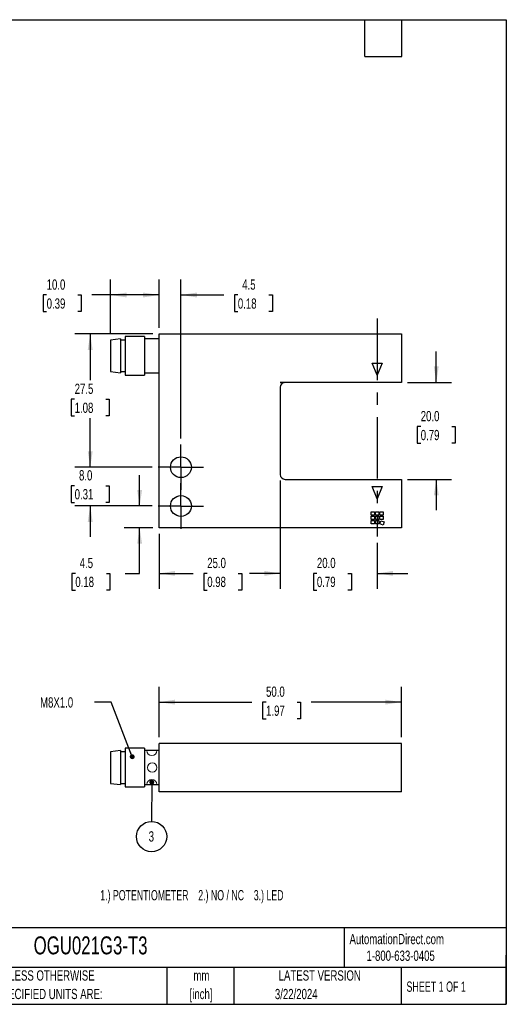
# Model space of a CAD drawing. Header units: millimetres. Extents: x 6 to 273, y 6 to 210.
# Tile 2 of 2: x 173 to 273, y 6 to 210. Entities that reach past the tile are written whole.
import ezdxf

# ---------------------------------------------------------------- set-up
doc = ezdxf.new("R2010")
doc.units = ezdxf.units.MM
doc.linetypes.add('CENTERX2', pattern=[20.32, 12.7, -2.54, 2.54, -2.54])
doc.layers.add('CENTER', color=40, linetype='CENTERX2')
doc.layers.add('DIMENSIONS', color=140, linetype='Continuous', lineweight=25)
doc.layers.add('TEXT', color=140, linetype='Continuous', lineweight=25)
doc.styles.add('SLDTEXTSTYLE1', font='TXT', dxfattribs={"width": 0.7})
doc.styles.add('SLDTEXTSTYLE2', font='TXT', dxfattribs={"width": 0.639535})
doc.styles.add('SLDTEXTSTYLE4', font='TXT', dxfattribs={"width": 0.65})
doc.dimstyles.new('SLDDIMSTYLE0', dxfattribs={"dimtxt": 2.158008, "dimasz": 3.302, "dimexe": 0, "dimexo": 0.0625, "dimgap": 0.539502, "dimtad": 0, "dimtih": 1, "dimtoh": 1, "dimrnd": 1e-09, "dimzin": 4, "dimdsep": 46, "dimtxsty": 'SLDTEXTSTYLE1', "dimsah": 1, "dimcen": 0.09, "dimadec": 0, "dimazin": 1, "dimtfac": 1, "dimtmove": 0, "dimatfit": 0, "dimfxl": 0, "dimfrac": 2, "dimtolj": 1, "dimtzin": 12, "dimarcsym": 0})
doc.dimstyles.new('SLDDIMSTYLE1', dxfattribs={"dimtxt": 2.158008, "dimasz": 3.302, "dimexe": 0, "dimexo": 0.0625, "dimgap": 0.539502, "dimtad": 0, "dimtih": 1, "dimtoh": 1, "dimrnd": 1e-09, "dimzin": 4, "dimdsep": 46, "dimtxsty": 'SLDTEXTSTYLE1', "dimsah": 1, "dimcen": 0.09, "dimadec": 0, "dimazin": 1, "dimtfac": 1, "dimtofl": 0, "dimtmove": 0, "dimatfit": 3, "dimfxl": 0, "dimfrac": 2, "dimtolj": 1, "dimtzin": 12, "dimarcsym": 0})
doc.dimstyles.new('SLDDIMSTYLE2', dxfattribs={"dimtxt": 2.158008, "dimasz": 3.302, "dimexe": 0, "dimexo": 0.0625, "dimgap": 0.539502, "dimtad": 0, "dimtih": 1, "dimtoh": 1, "dimrnd": 1e-09, "dimzin": 12, "dimdsep": 46, "dimtxsty": 'SLDTEXTSTYLE1', "dimsah": 1, "dimcen": 0.09, "dimadec": 0, "dimazin": 3, "dimtfac": 1, "dimtmove": 0, "dimatfit": 0, "dimfxl": 0, "dimfrac": 2, "dimtolj": 1, "dimtzin": 12, "dimarcsym": 0})
doc.dimstyles.new('SLDDIMSTYLE3', dxfattribs={"dimtxt": 2.158008, "dimasz": 3.302, "dimexe": 0, "dimexo": 0.0625, "dimgap": 0.539502, "dimtad": 0, "dimtih": 1, "dimtoh": 1, "dimrnd": 1e-09, "dimzin": 12, "dimdsep": 46, "dimtxsty": 'SLDTEXTSTYLE1', "dimsah": 1, "dimcen": 0.09, "dimadec": 0, "dimazin": 3, "dimtfac": 1, "dimtofl": 0, "dimtmove": 0, "dimatfit": 3, "dimfxl": 0, "dimfrac": 2, "dimtolj": 1, "dimtzin": 12, "dimarcsym": 0})
doc.dimstyles.new('SLDDIMSTYLE4', dxfattribs={"dimtxt": 0.18, "dimasz": 1.016, "dimexe": 0, "dimexo": 0.0625, "dimgap": 0, "dimtad": 0, "dimtih": 1, "dimtoh": 1, "dimdec": 0, "dimrnd": 1e-09, "dimzin": 0, "dimdsep": 46, "dimtxsty": 'Standard', "dimblk1": 'DOT', "dimblk2": 'DOT', "dimsah": 1, "dimcen": 0.09, "dimadec": 0, "dimazin": 0, "dimtfac": 1.016, "dimtdec": 0, "dimtofl": 0, "dimtmove": 0, "dimatfit": 3, "dimldrblk": 'DOT', "dimfxl": 0, "dimfrac": 2, "dimtolj": 1, "dimtzin": 0, "dimarcsym": 0})

# ---------------------------------------------------------------- blocks, each defined once
blk = doc.blocks.new('_D')
at = {"layer": 'DIMENSIONS'}
for p, q in [((226.4, 114.42), (226.4, 92.11)), ((246.4, 101.61), (246.4, 92.11)), ((226.4, 95.28), (220.05, 95.28)), ((233.96, 95.28), (233.23, 95.28)), ((233.23, 95.28), (233.23, 91.85)), ((240.37, 95.28), (241.1, 95.28)), ((241.1, 95.28), (241.1, 91.85)), ((246.4, 95.28), (252.75, 95.28)), ((233.23, 91.85), (233.96, 91.85)), ((241.1, 91.85), (240.37, 91.85))]:
    blk.add_line(p, q, dxfattribs=at)
for points in [[(226.4, 95.28), (223.1, 95.79), (223.1, 94.77)], [(246.4, 95.28), (249.7, 94.77), (249.7, 95.79)]]:
    blk.add_solid(points, dxfattribs=at)
at = {"layer": 'DIMENSIONS', "char_height": 2.117, "attachment_point": 1, "style": 'SLDTEXTSTYLE1'}
for s, insert in [('20.0', (233.96, 98.49)), ('0.79', (233.96, 94.58))]:
    blk.add_mtext(s, dxfattribs=dict(at, insert=insert))
blk = doc.blocks.new('_D_1')
at = {"layer": 'DIMENSIONS'}
for p, q in [((191.4, 144.71), (191.4, 155.91)), ((201.4, 145.96), (201.4, 155.91)), ((178.19, 152.74), (177.47, 152.74)), ((177.47, 152.74), (177.47, 149.31)), ((184.61, 152.74), (185.33, 152.74)), ((185.33, 152.74), (185.33, 149.31)), ((191.4, 152.74), (187.53, 152.74)), ((201.4, 152.74), (191.4, 152.74)), ((177.47, 149.31), (178.19, 149.31)), ((185.33, 149.31), (184.61, 149.31))]:
    blk.add_line(p, q, dxfattribs=at)
for points in [[(191.4, 152.74), (194.7, 152.23), (194.7, 153.24)], [(201.4, 152.74), (198.1, 153.24), (198.1, 152.23)]]:
    blk.add_solid(points, dxfattribs=at)
at = {"layer": 'DIMENSIONS', "char_height": 2.117, "attachment_point": 1, "style": 'SLDTEXTSTYLE1'}
for s, insert in [('10.0', (178.19, 155.95)), ('0.39', (178.19, 152.03))]:
    blk.add_mtext(s, dxfattribs=dict(at, insert=insert))
blk = doc.blocks.new('_D_2')
at = {"layer": 'DIMENSIONS'}
for p, q in [((201.4, 145.96), (201.4, 155.91)), ((205.9, 123.15), (205.9, 155.91)), ((201.4, 152.74), (195.05, 152.74)), ((205.9, 152.74), (214.73, 152.74)), ((217.65, 152.74), (216.93, 152.74)), ((216.93, 152.74), (216.93, 149.31)), ((224.06, 152.74), (224.79, 152.74)), ((224.79, 152.74), (224.79, 149.31)), ((216.93, 149.31), (217.65, 149.31)), ((224.79, 149.31), (224.06, 149.31))]:
    blk.add_line(p, q, dxfattribs=at)
for points in [[(201.4, 152.74), (198.1, 153.24), (198.1, 152.23)], [(205.9, 152.74), (209.2, 152.23), (209.2, 153.24)]]:
    blk.add_solid(points, dxfattribs=at)
at = {"layer": 'DIMENSIONS', "char_height": 2.117, "attachment_point": 1, "style": 'SLDTEXTSTYLE1'}
for s, insert in [('4.5', (218.55, 155.95)), ('0.18', (217.65, 152.03))]:
    blk.add_mtext(s, dxfattribs=dict(at, insert=insert))
blk = doc.blocks.new('_D_3')
at = {"layer": 'DIMENSIONS'}
for p, q in [((187.18, 117.19), (187.18, 123.54)), ((199.94, 117.19), (184, 117.19)), ((183.97, 113.37), (183.25, 113.37)), ((183.25, 113.37), (183.25, 109.94)), ((190.38, 113.37), (191.11, 113.37)), ((191.11, 113.37), (191.11, 109.94)), ((183.25, 109.94), (183.97, 109.94)), ((191.11, 109.94), (190.38, 109.94)), ((199.94, 109.19), (184, 109.19)), ((187.18, 109.19), (187.18, 102.84))]:
    blk.add_line(p, q, dxfattribs=at)
for points in [[(187.18, 117.19), (187.69, 120.49), (186.67, 120.49)], [(187.18, 109.19), (186.67, 105.89), (187.69, 105.89)]]:
    blk.add_solid(points, dxfattribs=at)
at = {"layer": 'DIMENSIONS', "char_height": 2.117, "attachment_point": 1, "style": 'SLDTEXTSTYLE1'}
for s, insert in [('8.0', (184.87, 116.58)), ('0.31', (183.97, 112.67))]:
    blk.add_mtext(s, dxfattribs=dict(at, insert=insert))
blk = doc.blocks.new('_D_4')
at = {"layer": 'DIMENSIONS'}
for p, q in [((197.38, 109.19), (197.38, 115.54)), ((199.94, 109.19), (194.2, 109.19)), ((200.13, 104.69), (194.2, 104.69)), ((197.38, 95.28), (197.38, 104.69)), ((184.11, 95.28), (183.38, 95.28)), ((183.38, 95.28), (183.38, 91.85)), ((190.52, 95.28), (191.25, 95.28)), ((191.25, 95.28), (191.25, 91.85)), ((194.41, 95.28), (197.38, 95.28)), ((183.38, 91.85), (184.11, 91.85)), ((191.25, 91.85), (190.52, 91.85))]:
    blk.add_line(p, q, dxfattribs=at)
for points in [[(197.38, 109.19), (197.89, 112.49), (196.87, 112.49)], [(197.38, 104.69), (196.87, 101.39), (197.89, 101.39)]]:
    blk.add_solid(points, dxfattribs=at)
at = {"layer": 'DIMENSIONS', "char_height": 2.117, "attachment_point": 1, "style": 'SLDTEXTSTYLE1'}
for s, insert in [('4.5', (185.01, 98.49)), ('0.18', (184.11, 94.58))]:
    blk.add_mtext(s, dxfattribs=dict(at, insert=insert))
blk = doc.blocks.new('_D_5')
at = {"layer": 'DIMENSIONS'}
for p, q in [((226.4, 114.42), (226.4, 92.11)), ((201.4, 103.42), (201.4, 92.11)), ((201.4, 95.28), (208.41, 95.28)), ((211.33, 95.28), (210.6, 95.28)), ((210.6, 95.28), (210.6, 91.85)), ((217.74, 95.28), (218.47, 95.28)), ((218.47, 95.28), (218.47, 91.85)), ((226.4, 95.28), (220.67, 95.28)), ((210.6, 91.85), (211.33, 91.85)), ((218.47, 91.85), (217.74, 91.85))]:
    blk.add_line(p, q, dxfattribs=at)
for points in [[(201.4, 95.28), (204.7, 94.77), (204.7, 95.79)], [(226.4, 95.28), (223.1, 95.79), (223.1, 94.77)]]:
    blk.add_solid(points, dxfattribs=at)
at = {"layer": 'DIMENSIONS', "char_height": 2.117, "attachment_point": 1, "style": 'SLDTEXTSTYLE1'}
for s, insert in [('25.0', (211.33, 98.49)), ('0.98', (211.33, 94.58))]:
    blk.add_mtext(s, dxfattribs=dict(at, insert=insert))
blk = doc.blocks.new('_D_6')
at = {"layer": 'DIMENSIONS'}
for p, q in [((200.13, 144.69), (184, 144.69)), ((187.18, 144.69), (187.18, 135.14)), ((183.97, 131.23), (183.25, 131.23)), ((183.25, 131.23), (183.25, 127.8)), ((190.38, 131.23), (191.11, 131.23)), ((191.11, 131.23), (191.11, 127.8)), ((183.25, 127.8), (183.97, 127.8)), ((187.18, 117.19), (187.18, 127.31)), ((191.11, 127.8), (190.38, 127.8)), ((199.94, 117.19), (184, 117.19))]:
    blk.add_line(p, q, dxfattribs=at)
for points in [[(187.18, 144.69), (186.67, 141.39), (187.69, 141.39)], [(187.18, 117.19), (187.69, 120.49), (186.67, 120.49)]]:
    blk.add_solid(points, dxfattribs=at)
at = {"layer": 'DIMENSIONS', "char_height": 2.117, "attachment_point": 1, "style": 'SLDTEXTSTYLE1'}
for s, insert in [('27.5', (183.97, 134.44)), ('1.08', (183.97, 130.52))]:
    blk.add_mtext(s, dxfattribs=dict(at, insert=insert))
blk = doc.blocks.new('_D_7')
at = {"layer": 'DIMENSIONS'}
for p, q in [((258.6, 134.69), (258.6, 141.04)), ((252.67, 134.69), (261.77, 134.69)), ((255.39, 125.59), (254.67, 125.59)), ((254.67, 125.59), (254.67, 122.16)), ((261.8, 125.59), (262.53, 125.59)), ((262.53, 125.59), (262.53, 122.16)), ((254.67, 122.16), (255.39, 122.16)), ((262.53, 122.16), (261.8, 122.16)), ((252.67, 114.69), (261.77, 114.69)), ((258.6, 114.69), (258.6, 108.34))]:
    blk.add_line(p, q, dxfattribs=at)
for points in [[(258.6, 134.69), (259.11, 137.99), (258.09, 137.99)], [(258.6, 114.69), (258.09, 111.39), (259.11, 111.39)]]:
    blk.add_solid(points, dxfattribs=at)
at = {"layer": 'DIMENSIONS', "char_height": 2.117, "attachment_point": 1, "style": 'SLDTEXTSTYLE1'}
for s, insert in [('20.0', (255.39, 128.8)), ('0.79', (255.39, 124.89))]:
    blk.add_mtext(s, dxfattribs=dict(at, insert=insert))
blk = doc.blocks.new('SW_CENTERMARKSYMBOL_0')
at = {"layer": 'CENTER', "color": 0}
for p, q in [((0, 2.54), (0, 4.69)), ((0, 0), (0, 2.54)), ((-2.54, 0), (-4.69, 0)), ((0, 0), (-2.54, 0)), ((0, 0), (0, -2.54)), ((0, 0), (2.54, 0)), ((2.54, 0), (4.69, 0)), ((0, -2.54), (0, -4.69))]:
    blk.add_line(p, q, dxfattribs=at)
blk = doc.blocks.new('SW_CENTERMARKSYMBOL_1')
at = {"layer": 'CENTER', "color": 0}
for p, q in [((0, 2.54), (0, 4.69)), ((0, 0), (0, 2.54)), ((-2.54, 0), (-4.69, 0)), ((0, 0), (-2.54, 0)), ((0, 0), (0, -2.54)), ((0, 0), (2.54, 0)), ((2.54, 0), (4.69, 0)), ((0, -2.54), (0, -4.69))]:
    blk.add_line(p, q, dxfattribs=at)
blk = doc.blocks.new('_D_8')
at = {"layer": 'DIMENSIONS'}
for p, q in [((201.4, 61.47), (201.4, 71.89)), ((251.4, 61.47), (251.4, 71.89)), ((201.4, 68.71), (220.55, 68.71)), ((223.47, 68.71), (222.75, 68.71)), ((222.75, 68.71), (222.75, 65.28)), ((229.89, 68.71), (230.61, 68.71)), ((230.61, 68.71), (230.61, 65.28)), ((251.4, 68.71), (232.81, 68.71)), ((222.75, 65.28), (223.47, 65.28)), ((230.61, 65.28), (229.89, 65.28))]:
    blk.add_line(p, q, dxfattribs=at)
for points in [[(201.4, 68.71), (204.7, 68.21), (204.7, 69.22)], [(251.4, 68.71), (248.1, 69.22), (248.1, 68.21)]]:
    blk.add_solid(points, dxfattribs=at)
at = {"layer": 'DIMENSIONS', "char_height": 2.117, "attachment_point": 1, "style": 'SLDTEXTSTYLE1'}
for s, insert in [('50.0', (223.47, 71.93)), ('1.97', (223.47, 68.01))]:
    blk.add_mtext(s, dxfattribs=dict(at, insert=insert))
blk = doc.blocks.new('_Dot')
at = {"color": 0, "linetype": 'ByBlock', "lineweight": -2}
blk.add_line((-0.5, 0), (-1, 0), dxfattribs=at)
at = {"color": 0, "linetype": 'ByBlock', "const_width": 0.5}
blk.add_lwpolyline([(-0.25, 0, 1), (0.25, 0, 1)], format="xyb", close=True, dxfattribs=at)
blk = doc.blocks.new('SW_NOTE_0_10')
at = {"layer": 'DIMENSIONS', "color": 0}
blk.add_circle((-0.01, -3.12), 3.12, dxfattribs=at)
at = {"layer": 'DIMENSIONS', "color": 0, "insert": (-0.05, -2.03), "char_height": 2.12, "attachment_point": 2, "style": 'SLDTEXTSTYLE1'}
blk.add_mtext('3', dxfattribs=at)

msp = doc.modelspace()

# ---------------------------------------------------------------- linework, layer by layer
for p, q in [((201.4, 144.688), (251.4, 144.688)), ((201.4, 104.688), (201.4, 144.688)), ((251.4, 144.688), (251.4, 134.688)), ((193.4, 143.688), (191.4, 143.438)), ((191.4, 143.438), (191.4, 136.938)), ((193.4, 143.688), (193.4, 136.688)), ((194.4, 143.438), (193.4, 143.438)), ((198.4, 144.188), (194.4, 144.188)), ((194.4, 144.188), (194.4, 136.188)), ((198.4, 144.188), (198.4, 136.188)), ((201.4, 143.688), (198.4, 143.688)), ((246.4, 136.188), (245.4, 138.688)), ((245.4, 138.688), (247.4, 138.688)), ((247.4, 138.688), (246.4, 136.188)), ((191.4, 136.938), (193.4, 136.688)), ((193.4, 136.938), (194.4, 136.938)), ((194.4, 136.188), (198.4, 136.188)), ((198.4, 136.688), (201.4, 136.688)), ((226.4, 134.668), (227.201, 134.668)), ((251.4, 134.688), (226.599, 134.688)), ((226.4, 133.688), (226.4, 115.688)), ((227.4, 114.688), (251.4, 114.688)), ((251.4, 114.688), (251.4, 104.688)), ((245.4, 113.188), (247.4, 113.188)), ((246.4, 110.688), (245.4, 113.188)), ((247.4, 113.188), (246.4, 110.688)), ((245.15, 107.988), (245.85, 107.988)), ((245.15, 107.288), (245.15, 107.988)), ((245.85, 107.988), (245.85, 107.288)), ((246.05, 107.988), (246.75, 107.988)), ((246.05, 107.288), (246.05, 107.988)), ((246.75, 107.988), (246.75, 107.288)), ((246.95, 107.988), (247.65, 107.988)), ((246.95, 107.288), (246.95, 107.988)), ((247.65, 107.988), (247.65, 107.288)), ((245.85, 107.288), (245.15, 107.288)), ((245.15, 107.088), (245.85, 107.088)), ((245.15, 106.388), (245.15, 107.088)), ((245.85, 106.388), (245.15, 106.388)), ((245.15, 106.188), (245.85, 106.188)), ((245.15, 105.488), (245.15, 106.188)), ((245.85, 107.088), (245.85, 106.388)), ((245.85, 106.188), (245.85, 105.488)), ((246.75, 107.288), (246.05, 107.288)), ((246.05, 107.088), (246.75, 107.088)), ((246.05, 106.388), (246.05, 107.088)), ((246.75, 106.388), (246.05, 106.388)), ((246.05, 106.188), (246.75, 106.188)), ((246.05, 105.488), (246.05, 106.188)), ((246.75, 107.088), (246.75, 106.388)), ((246.75, 106.188), (246.75, 105.488)), ((247.65, 107.288), (246.95, 107.288)), ((246.95, 107.088), (247.65, 107.088)), ((246.95, 106.388), (246.95, 107.088)), ((247.65, 106.388), (246.95, 106.388)), ((246.95, 105.488), (247.189, 106.146)), ((247.189, 106.146), (247.847, 105.906)), ((247.847, 105.906), (247.607, 105.249)), ((247.65, 107.088), (247.65, 106.388)), ((251.4, 104.688), (201.4, 104.688)), ((245.85, 105.488), (245.15, 105.488)), ((246.75, 105.488), (246.05, 105.488)), ((247.607, 105.249), (246.95, 105.488)), ((198.4, 59.203), (194.4, 59.203)), ((194.4, 59.203), (194.4, 51.203)), ((198.4, 59.203), (198.4, 51.203)), ((201.4, 50.203), (201.4, 60.203)), ((251.4, 60.203), (201.4, 60.203)), ((251.4, 50.203), (251.4, 60.203)), ((193.4, 58.703), (191.4, 58.453)), ((191.4, 58.453), (191.4, 51.953)), ((193.4, 58.703), (193.4, 51.703)), ((194.4, 58.453), (193.4, 58.453)), ((201.4, 58.703), (198.4, 58.703)), ((191.4, 51.953), (193.4, 51.703)), ((193.4, 51.953), (194.4, 51.953)), ((194.4, 51.203), (198.4, 51.203)), ((198.4, 51.703), (201.4, 51.703)), ((251.4, 50.203), (201.4, 50.203))]:
    msp.add_line(p, q)
at = {"color": 7, "linetype": 'Continuous', "lineweight": 18}
msp.add_line((198.871, 58.703), (200.928, 58.703), dxfattribs=at)
at = {"color": 179, "linetype": 'Continuous', "lineweight": 18}
msp.add_line((198.871, 51.703), (200.928, 51.703), dxfattribs=at)
for centre in [(205.9, 117.188), (205.9, 109.188)]:
    msp.add_circle(centre, 2.15)
msp.add_circle((199.976, 55.203), 0.953, dxfattribs=at)
for centre, start, end in [((226.599, 133.688), 90, 101.47834), ((227.4, 133.688), 101.47834, 180), ((227.4, 133.688), 90, 101.47834), ((227.4, 115.688), 180, 270)]:
    msp.add_arc(centre, 1, start, end)
at = {"color": 7, "linetype": 'Continuous', "lineweight": 18}
msp.add_arc((199.9, 58.703), 1.029, 180, 360, dxfattribs=at)
at = {"color": 179, "linetype": 'Continuous', "lineweight": 18}
msp.add_arc((199.9, 51.703), 1.029, 0, 180, dxfattribs=at)
at = {"layer": 'CENTER'}
msp.add_line((246.4, 147.858), (246.4, 102.881), dxfattribs=at)
at = {"layer": 'TEXT'}
for p, q in [((6.35, 209.55), (273.05, 209.55)), ((243.84, 201.93), (243.84, 209.55)), ((251.46, 201.93), (251.46, 209.55)), ((273.05, 209.55), (273.05, 6.35)), ((243.84, 201.93), (251.46, 201.93)), ((273.05, 22.126), (6.35, 22.126)), ((239.575, 22.126), (239.575, 13.97)), ((273.05, 6.35), (273.05, 16.51)), ((273.05, 13.97), (6.35, 13.97)), ((203.024, 13.97), (203.024, 6.35)), ((216.812, 13.97), (216.812, 6.35)), ((251.349, 13.97), (251.349, 6.35)), ((6.35, 6.35), (273.05, 6.35))]:
    msp.add_line(p, q, dxfattribs=at)

# ---------------------------------------------------------------- block references
at = {"layer": 'CENTER'}
for name, p in [('SW_CENTERMARKSYMBOL_0', (205.9, 117.188)), ('SW_CENTERMARKSYMBOL_1', (205.9, 109.188))]:
    msp.add_blockref(name, p, dxfattribs=at)
at = {"layer": 'DIMENSIONS'}
msp.add_blockref('SW_NOTE_0_10', (199.848, 44.09), dxfattribs=at)

# ---------------------------------------------------------------- texts
at = {"color": 179, "linetype": 'Continuous', "lineweight": 18, "char_height": 2.11667, "attachment_point": 1, "style": 'SLDTEXTSTYLE1'}
for s, insert in [('AutomationDirect.com', (240.695, 20.877)), ('1-800-633-0405', (244.192, 17.437))]:
    msp.add_mtext(s, dxfattribs=dict(at, insert=insert))
at = {"layer": 'DIMENSIONS', "attachment_point": 1}
for s, insert, char_height, style in [('M8X1.0', (176.829, 69.711), 2.1167, 'SLDTEXTSTYLE1'), ('1.) POTENTIOMETER    2.) NO / NC    3.) LED', (189.259, 29.93), 2.11667, 'SLDTEXTSTYLE2')]:
    msp.add_mtext(s, dxfattribs=dict(at, insert=insert, char_height=char_height, style=style))
at = {"layer": 'TEXT'}
for s, insert, char_height, attachment_point, style in [('OGU021G3-T3', (175.502, 20.364), 3.70417, 1, 'SLDTEXTSTYLE1'), ('UNLESS OTHERWISE', (167.608, 13.364), 2.11667, 1, 'SLDTEXTSTYLE1'), ('mm', (210.13, 13.361), 2.1167, 2, 'SLDTEXTSTYLE1'), ('LATEST VERSION', (234.552, 13.364), 2.11667, 2, 'SLDTEXTSTYLE1'), ('SHEET 1 OF 1', (252.441, 11.051), 2.11667, 1, 'SLDTEXTSTYLE4'), ('SPECIFIED UNITS ARE:', (167.608, 9.542), 2.11667, 1, 'SLDTEXTSTYLE1'), ('[inch]', (210.047, 9.539), 2.1167, 2, 'SLDTEXTSTYLE1'), ('3/22/2024', (229.701, 9.528), 2.1167, 2, 'SLDTEXTSTYLE1')]:
    msp.add_mtext(s, dxfattribs=dict(at, insert=insert, char_height=char_height, attachment_point=attachment_point, style=style))

# ---------------------------------------------------------------- dimensions: what is measured, and where the dimension line sits
at = {"layer": 'DIMENSIONS'}
for base, p1, p2, dimstyle, picture, middle in [((191.4, 152.736), (201.4, 144.688), (191.4, 143.438), 'SLDDIMSTYLE1', '_D_1', (181.4, 152.736)), ((205.9, 152.736), (201.4, 144.688), (205.9, 121.878), 'SLDDIMSTYLE2', '_D_2', (220.857, 152.736)), ((226.4, 95.282), (201.4, 104.688), (226.4, 115.688), 'SLDDIMSTYLE1', '_D_5', (214.536, 95.282)), ((246.4, 95.282), (226.4, 115.688), (246.4, 102.881), 'SLDDIMSTYLE0', '_D', (237.164, 95.282)), ((201.4, 68.714), (251.4, 60.203), (201.4, 60.203), 'SLDDIMSTYLE1', '_D_8', (226.679, 68.714))]:
    dim = msp.add_linear_dim(base=base, p1=p1, p2=p2, dimstyle=dimstyle, dxfattribs=at)
    dim.commit()
    dim.dimension.update_dxf_attribs({"geometry": picture, "text_midpoint": middle, "dimtype": 160})
for base, p1, p2, dimstyle, picture, middle in [((187.177, 144.688), (201.21, 117.188), (201.4, 144.688), 'SLDDIMSTYLE3', '_D_6', (187.177, 131.226)), ((258.598, 114.688), (251.4, 134.688), (251.4, 114.688), 'SLDDIMSTYLE0', '_D_7', (258.598, 125.592)), ((187.177, 109.188), (201.21, 117.188), (201.21, 109.188), 'SLDDIMSTYLE0', '_D_3', (187.177, 113.367)), ((197.379, 104.688), (201.21, 109.188), (201.4, 104.688), 'SLDDIMSTYLE2', '_D_4', (197.379, 95.282))]:
    dim = msp.add_linear_dim(base=base, p1=p1, p2=p2, angle=90, dimstyle=dimstyle, dxfattribs=at)
    dim.commit()
    dim.dimension.update_dxf_attribs({"geometry": picture, "text_midpoint": middle, "dimtype": 160})

# ---------------------------------------------------------------- leaders
for points in [[(195.843, 57.447), (191.504, 68.729), (188.053, 68.729)], [(199.881, 52.19), (199.848, 44.09)]]:
    msp.add_leader(points, dimstyle='SLDDIMSTYLE4', dxfattribs=at)

doc.saveas('drawing.dxf')
